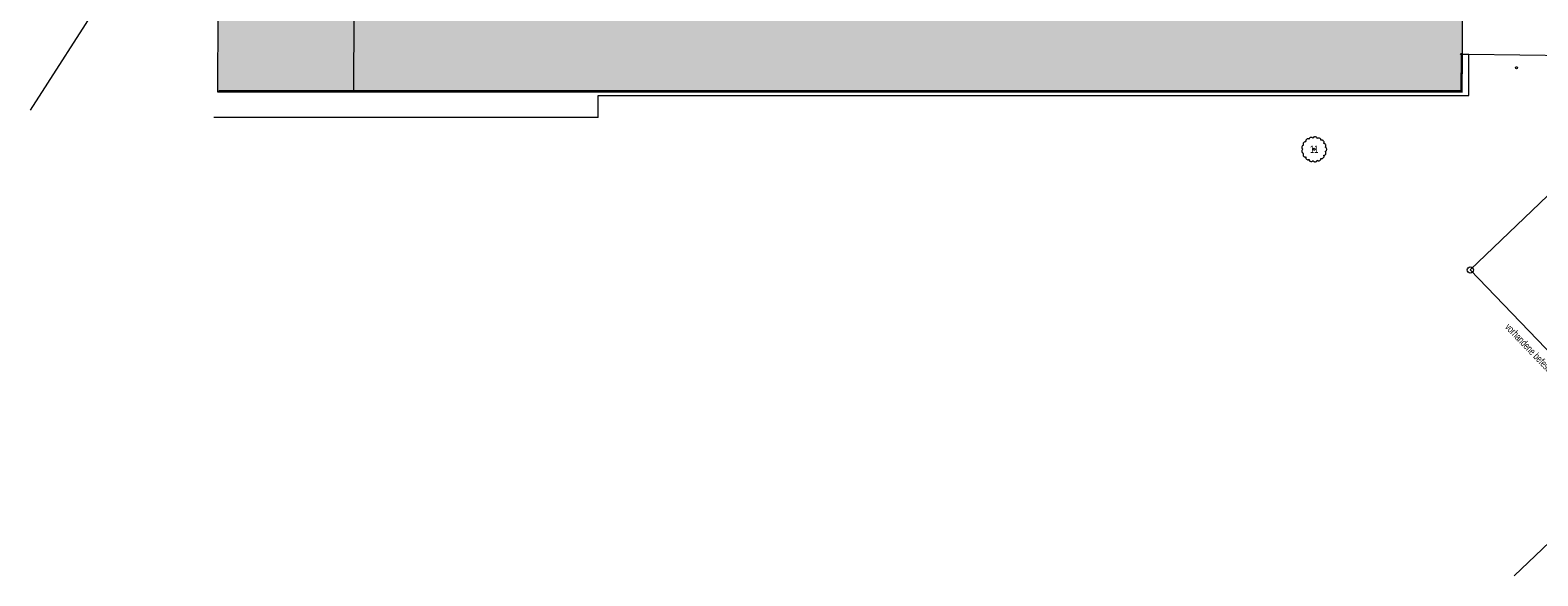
# Model space of a CAD drawing. Header units: metres. Extents: x -177922 to 5550634, y -507967 to 368279.
# Tile 20 of 125: x 1118468 to 1298463, y -159419 to -94265. Entities that reach past the tile are written whole.
import ezdxf

# ---------------------------------------------------------------- set-up
doc = ezdxf.new("R2010")
doc.units = ezdxf.units.M
doc.header["$LTSCALE"] = 0.05
for name, color, linetype in [('A_1_Schraffuren', 7, 'Continuous'), ('A_7_Bäume_Vermesser', 7, 'Continuous'), ('A_7_Gebäude Bestand', 7, 'Continuous'), ('A_7_K_Flurstücksgrenze', 7, 'Continuous'), ('A_7_K_Flurstücksgrenze_neu', 7, 'Continuous'), ('A_7_K_Grenzpunkt_abgemarkt', 7, 'Continuous'), ('A_7_K_Grenzpunkt_nicht_abgemarkt_oder_langfristig_ausgesetz', 7, 'Continuous'), ('A_7_Vermesser Bestand.Schraffuren', 7, 'Continuous')]:
    doc.layers.add(name, color=color, linetype=linetype)
doc.styles.add('ERSTELLTER_STIL_4', font='ARIALN.TTF', dxfattribs={"width": 0.8})

msp = doc.modelspace()

# ---------------------------------------------------------------- hatches: boundary and pattern name
at = {"layer": 'A_1_Schraffuren', "linetype": 'Continuous', "lineweight": 13}
msp.add_hatch(color=7, dxfattribs=at).paths.add_polyline_path([(1227466.898, -75612.9), (1223955.152, -75630.348), (1223943.024, -76998.752), (1223803.431, -76993.245), (1223688.117, -87122.427), (1226837.143, -87092.589), (1226778.972, -92223.419), (1200166.163, -92186.303), (1163151.38, -92335.005), (1163139.667, -74967.631), (1157215.52, -74972.649), (1157158.768, -92202.057), (1140867.442, -92166.648), (1140839.633, -101646.153), (1157127.676, -101641.146), (1289433.852, -101655.934), (1289477.537, -97323.115), (1289461.841, -92249.763), (1279017.399, -92187.054), (1230992.267, -92233.843), (1230998.566, -77630.325), (1227497.811, -77633.333)])

# ---------------------------------------------------------------- linework, layer by layer
at = {"layer": 'A_1_Schraffuren', "color": 7, "linetype": 'Continuous', "lineweight": 13, "flags": 128}
msp.add_lwpolyline([(1227466.898, -75612.9), (1223955.152, -75630.348), (1223943.024, -76998.752), (1223803.431, -76993.245), (1223688.117, -87122.427), (1226837.143, -87092.589), (1226778.972, -92223.419), (1200166.163, -92186.303), (1163151.38, -92335.005), (1163139.667, -74967.631), (1157215.52, -74972.649), (1157158.768, -92202.057), (1140867.442, -92166.648), (1140839.633, -101646.153), (1157127.676, -101641.146), (1289433.852, -101655.934), (1289477.537, -97323.115), (1289461.841, -92249.763), (1279017.399, -92187.054), (1230992.267, -92233.843), (1230998.566, -77630.325), (1227497.811, -77633.333)], close=True, dxfattribs=at)
at = {"layer": 'A_1_Schraffuren', "color": 92, "linetype": 'Continuous', "lineweight": 18, "flags": 128}
msp.add_lwpolyline([(1270489.645, -108978.677), (1270458.831, -109028.958), (1270439.668, -109084.723), (1270433.07, -109143.323), (1270439.352, -109201.959), (1270458.213, -109257.833), (1270488.754, -109308.277), (1270529.517, -109350.887), (1270578.56, -109383.632), (1270633.543, -109404.948), (1270691.842, -109413.823), (1270750.675, -109409.824), (1270744.726, -109471.127), (1270752.822, -109532.184), (1270774.547, -109589.816), (1270808.764, -109641.028), (1270853.701, -109683.149), (1270907.013, -109713.993), (1270965.925, -109731.952), (1271027.379, -109736.093), (1271088.17, -109726.197), (1271145.137, -109702.783), (1271157.252, -109760.265), (1271181.517, -109813.769), (1271216.777, -109860.755), (1271261.365, -109899.004), (1271313.172, -109926.704), (1271369.742, -109942.543), (1271428.4, -109945.772), (1271486.367, -109936.239), (1271540.901, -109914.391), (1271589.414, -109881.268), (1271629.621, -109838.433), (1271661.195, -109887.973), (1271702.737, -109929.508), (1271752.281, -109961.079), (1271807.479, -109981.183), (1271865.72, -109988.875), (1271924.245, -109983.787), (1271980.287, -109966.162), (1272031.187, -109936.833), (1272074.539, -109897.191), (1272108.294, -109849.107), (1272130.846, -109794.863), (1272182.491, -109828.423), (1272240.397, -109849.407), (1272301.554, -109856.72), (1272362.773, -109849.983), (1272420.876, -109829.546), (1272472.837, -109796.478), (1272515.947, -109752.489), (1272547.971, -109699.877), (1272567.235, -109641.376), (1272572.743, -109580.033), (1272629.817, -109594.858), (1272688.751, -109596.935), (1272746.731, -109586.171), (1272800.99, -109563.076), (1272848.94, -109528.753), (1272888.295, -109484.839), (1272917.179, -109433.425), (1272934.213, -109376.967), (1272938.582, -109318.159), (1272930.08, -109259.809), (1272909.111, -109204.691), (1272966.258, -109197.007), (1273020.466, -109177.361), (1273069.271, -109146.655), (1273110.44, -109106.29), (1273142.099, -109058.098), (1273162.806, -109004.285), (1273171.615, -108947.305), (1273168.12, -108889.751), (1273152.488, -108834.252), (1273125.426, -108783.334), (1273088.171, -108739.328), (1273138.299, -108711.59), (1273181.447, -108673.905), (1273215.671, -108627.959), (1273239.43, -108575.826), (1273251.66, -108519.859), (1273251.803, -108462.567), (1273239.853, -108406.538), (1273216.351, -108354.289), (1273182.356, -108308.177), (1273139.394, -108270.273), (1273089.406, -108242.289), (1273125.87, -108193.126), (1273150.323, -108137.014), (1273161.507, -108076.833), (1273158.849, -108015.682), (1273142.491, -107956.698), (1273113.262, -107902.917), (1273072.674, -107857.103), (1273022.807, -107821.606), (1272966.227, -107798.257), (1272905.84, -107788.247), (1272928.669, -107732.3), (1272938.481, -107672.681), (1272934.789, -107612.37), (1272917.779, -107554.392), (1272888.303, -107501.648), (1272847.832, -107456.779), (1272798.397, -107422.033), (1272742.473, -107399.15), (1272682.863, -107389.278), (1272622.552, -107392.91), (1272564.554, -107409.864), (1272556.148, -107351.61), (1272535.318, -107296.565), (1272503.057, -107247.343), (1272460.896, -107206.278), (1272410.836, -107175.325), (1272355.261, -107155.954), (1272296.805, -107149.083), (1272238.253, -107155.045), (1272182.385, -107173.551), (1272131.852, -107203.725), (1272110.859, -107146.935), (1272077.74, -107096.256), (1272034.159, -107054.226), (1271982.311, -107022.964), (1271924.799, -107004.045), (1271864.516, -106998.414), (1271804.498, -107006.354), (1271747.754, -107027.472), (1271697.143, -107060.702), (1271655.21, -107104.37), (1271624.062, -107156.289), (1271579.992, -107117.278), (1271528.516, -107088.745), (1271472.084, -107072.042), (1271413.366, -107067.967), (1271355.166, -107076.709), (1271300.239, -107097.855), (1271251.201, -107130.401), (1271210.382, -107172.797), (1271179.717, -107223.031), (1271160.666, -107278.72), (1271106.813, -107251.317), (1271048.218, -107236.578), (1270987.807, -107235.238), (1270928.616, -107247.368), (1270873.601, -107272.356), (1270825.52, -107308.954), (1270786.785, -107355.325), (1270759.33, -107409.15), (1270744.532, -107467.733), (1270743.132, -107528.138), (1270755.204, -107587.346), (1270694.008, -107585.998), (1270634.083, -107598.463), (1270578.503, -107624.11), (1270530.132, -107661.615), (1270491.448, -107709.051), (1270464.448, -107763.985), (1270450.51, -107823.586), (1270450.354, -107884.797), (1270463.991, -107944.467), (1270490.72, -107999.533), (1270436.414, -108017.775), (1270387.174, -108047.066), (1270345.227, -108086.084), (1270312.454, -108133.075), (1270290.334, -108185.922), (1270279.863, -108242.249), (1270281.513, -108299.513), (1270295.208, -108355.145), (1270320.33, -108406.634), (1270355.751, -108451.659), (1270399.875, -108488.201), (1270355.113, -108524.546), (1270319.089, -108569.57), (1270293.448, -108621.214), (1270279.355, -108677.125), (1270277.458, -108734.75), (1270287.839, -108791.468), (1270310.024, -108844.69), (1270343.005, -108891.981), (1270385.279, -108931.195), (1270434.91, -108960.542)], close=True, dxfattribs=at)
at = {"layer": 'A_7_Gebäude Bestand', "color": 7, "linetype": 'Continuous', "lineweight": 13}
for p, q in [((1157127.676, -101641.146), (1157158.768, -92202.057)), ((1289477.537, -97323.115), (1289461.841, -92249.763)), ((1289433.852, -101655.934), (1289477.537, -97323.115)), ((1155936.754, -101641.013), (1140839.633, -101646.153)), ((1289433.852, -101655.934), (1155936.754, -101641.013))]:
    msp.add_line(p, q, dxfattribs=at)
at = {"layer": 'A_7_K_Flurstücksgrenze', "color": 190, "linetype": 'Continuous', "lineweight": 18}
for p, q in [((1165496.914, -30638.721), (1118467.702, -103806.707)), ((1289296.75, -97113.491), (1289283.12, -101506.265)), ((1289296.75, -97113.491), (1290233.136, -97126.839)), ((1290233.136, -97126.839), (1306818.472, -97363.268)), ((1289283.12, -101506.265), (1140990.204, -101496.509)), ((1306638.673, -107308.656), (1290402.97, -122891.122)), ((1290402.97, -122891.122), (1311176.766, -144558.214)), ((1311176.766, -144558.214), (1295644.239, -159418.954))]:
    msp.add_line(p, q, dxfattribs=at)
at = {"layer": 'A_7_K_Flurstücksgrenze_neu', "color": 1, "linetype": 'Continuous', "lineweight": 18}
for p, q in [((1290232.814, -102055.885), (1290233.136, -97126.839)), ((1186293.941, -104679.055), (1186294.113, -102049.108)), ((1186294.113, -102049.108), (1290232.814, -102055.885)), ((1186293.941, -104679.055), (1140389.445, -104676.062))]:
    msp.add_line(p, q, dxfattribs=at)
at = {"layer": 'A_7_K_Grenzpunkt_abgemarkt', "color": 7, "linetype": 'Continuous', "lineweight": 13}
msp.add_circle((1290402.97, -122891.122), 375, dxfattribs=at)
at = {"layer": 'A_7_K_Grenzpunkt_nicht_abgemarkt_oder_langfristig_ausgesetz', "color": 7, "linetype": 'Continuous', "lineweight": 13}
for centre in [(1289296.75, -97113.491), (1289283.12, -101506.265)]:
    msp.add_circle(centre, 63.75, dxfattribs=at)
at = {"layer": 'A_7_Vermesser Bestand.Schraffuren', "color": 255, "linetype": 'Continuous', "lineweight": 18}
for centre in [(1295914.478, -98747.288), (1271755.184, -108494.285)]:
    msp.add_circle(centre, 120, dxfattribs=at)

# ---------------------------------------------------------------- texts
at = {"layer": 'A_7_Bäume_Vermesser', "color": 92, "linetype": 'Continuous', "lineweight": 18, "insert": (1271755.184, -108487.846), "char_height": 875, "attachment_point": 5, "style": 'ERSTELLTER_STIL_4'}
msp.add_mtext('\\A1;{\\pqc;\\fArial Narrow|b0|i0|c0|p0;\\W0.800000;11}', dxfattribs=at)
at = {"layer": 'A_7_Vermesser Bestand.Schraffuren', "color": 7, "linetype": 'Continuous', "lineweight": 13, "insert": (1298692.612, -133743.351), "char_height": 875, "attachment_point": 5, "rotation": 313.73378799, "style": 'ERSTELLTER_STIL_4'}
msp.add_mtext('\\A1;{\\pqc;\\fArial Narrow|b0|i0|c0|p0;\\W0.800000;vorhandene befestigte Fläche}', dxfattribs=at)

doc.saveas('drawing.dxf')
